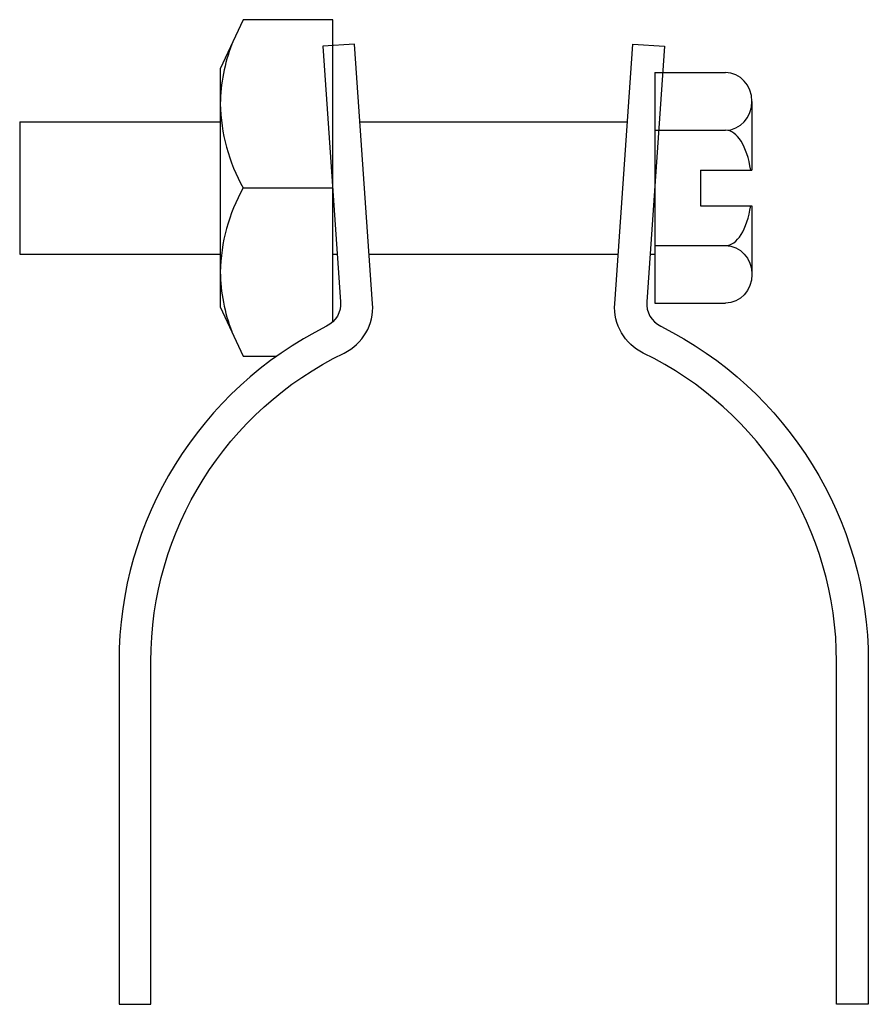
# Model space of a CAD drawing. Extents: x 11 to 205, y 27 to 253.
import ezdxf

# ---------------------------------------------------------------- set-up
doc = ezdxf.new("R2010")
doc.units = 0
doc.header["$MEASUREMENT"] = 0
doc.layers.get('0').update_dxf_attribs({"linetype": 'CONTINUOUS'})

msp = doc.modelspace()

# ---------------------------------------------------------------- linework, layer by layer
at = {"color": 7}
for p, q in [((156.29, 240.54), (156.29, 187.61)), ((156.29, 240.54), (172.55, 240.54)), ((178.62, 233.93), (178.62, 218.15)), ((10.59, 229.25), (56.61, 229.25)), ((10.59, 229.25), (10.59, 198.9)), ((88.65, 229.25), (150.04, 229.25)), ((156.29, 227.31), (172.55, 227.31)), ((166.77, 218.15), (166.77, 210)), ((166.77, 218.15), (178.62, 218.15)), ((166.77, 210), (178.62, 210)), ((178.62, 210), (178.62, 194.23)), ((10.59, 198.9), (56.61, 198.9)), ((82.41, 198.9), (83.47, 198.9)), ((90.78, 198.9), (147.92, 198.9)), ((155.22, 198.9), (156.29, 198.9)), ((156.29, 200.84), (172.55, 200.84)), ((156.29, 187.61), (172.55, 187.61))]:
    msp.add_line(p, q, dxfattribs=at)
msp.add_lwpolyline([(82.41, 183.3), (82.41, 252.68), (61.88, 252.68), (56.61, 241.39), (56.61, 186.76), (61.88, 175.47), (69.57, 175.47)], dxfattribs=at)
for points, knots in [([(81.02, 182.33), (83.13, 183.38), (84.4, 185.6), (84.24, 187.95), (84.24, 187.95), (80.14, 246.59), (80.14, 246.59), (80.14, 246.59), (87.41, 247.1), (87.41, 247.1), (87.41, 247.1), (91.57, 187.49), (91.57, 187.49), (91.91, 182.74), (89.32, 178.26), (85.03, 176.18), (57.9, 163.03), (40.68, 135.54), (40.68, 105.39), (40.68, 105.39), (40.68, 26.72), (40.68, 26.72), (40.68, 26.72), (33.39, 26.72), (33.39, 26.72), (33.39, 26.72), (33.39, 105.39), (33.39, 105.39), (33.39, 138), (51.84, 167.79), (81.02, 182.33)], [0, 0, 0, 0, 1, 1, 1, 2, 2, 2, 3, 3, 3, 4, 4, 4, 5, 5, 5, 6, 6, 6, 7, 7, 7, 8, 8, 8, 9, 9, 9, 10, 10, 10, 10]), ([(59.25, 247.04), (57.6, 242.67), (56.71, 238.05), (56.61, 233.38), (56.75, 226.61), (58.56, 219.98), (61.88, 214.08), (61.88, 214.08), (82.41, 214.08), (82.41, 214.08)], [0, 0, 0, 0, 1, 1, 1, 2, 2, 2, 3, 3, 3, 3]), ([(157.67, 182.33), (155.56, 183.38), (154.29, 185.6), (154.46, 187.95), (154.46, 187.95), (158.56, 246.59), (158.56, 246.59), (158.56, 246.59), (151.29, 247.1), (151.29, 247.1), (151.29, 247.1), (147.12, 187.49), (147.12, 187.49), (146.79, 182.74), (149.38, 178.26), (153.67, 176.18), (180.79, 163.03), (198.02, 135.54), (198.02, 105.39), (198.02, 105.39), (198.02, 26.72), (198.02, 26.72), (198.02, 26.72), (205.31, 26.72), (205.31, 26.72), (205.31, 26.72), (205.31, 105.39), (205.31, 105.39), (205.31, 138), (186.86, 167.79), (157.67, 182.33)], [0, 0, 0, 0, 1, 1, 1, 2, 2, 2, 3, 3, 3, 4, 4, 4, 5, 5, 5, 6, 6, 6, 7, 7, 7, 8, 8, 8, 9, 9, 9, 10, 10, 10, 10]), ([(172.55, 227.31), (175.91, 227.31), (178.62, 230.27), (178.62, 233.93), (178.62, 237.58), (175.91, 240.54), (172.55, 240.54)], [0, 0, 0, 0, 1, 1, 1, 2, 2, 2, 2]), ([(61.88, 214.08), (58.56, 208.17), (56.75, 201.54), (56.61, 194.77), (56.71, 190.1), (57.6, 185.48), (59.25, 181.11)], [0, 0, 0, 0, 1, 1, 1, 2, 2, 2, 2]), ([(172.55, 200.84), (175.91, 200.84), (178.62, 197.88), (178.62, 194.23), (178.62, 190.57), (175.91, 187.61), (172.55, 187.61)], [0, 0, 0, 0, 1, 1, 1, 2, 2, 2, 2])]:
    msp.add_open_spline(points, degree=3, knots=knots, dxfattribs=at)
for points in [[(178.33, 218.15), (177.52, 223.61), (175.19, 227.31), (172.55, 227.31)], [(172.55, 200.84), (175.19, 200.84), (177.52, 204.54), (178.33, 210)]]:
    msp.add_open_spline(points, degree=3, dxfattribs=at)

doc.saveas('drawing.dxf')
